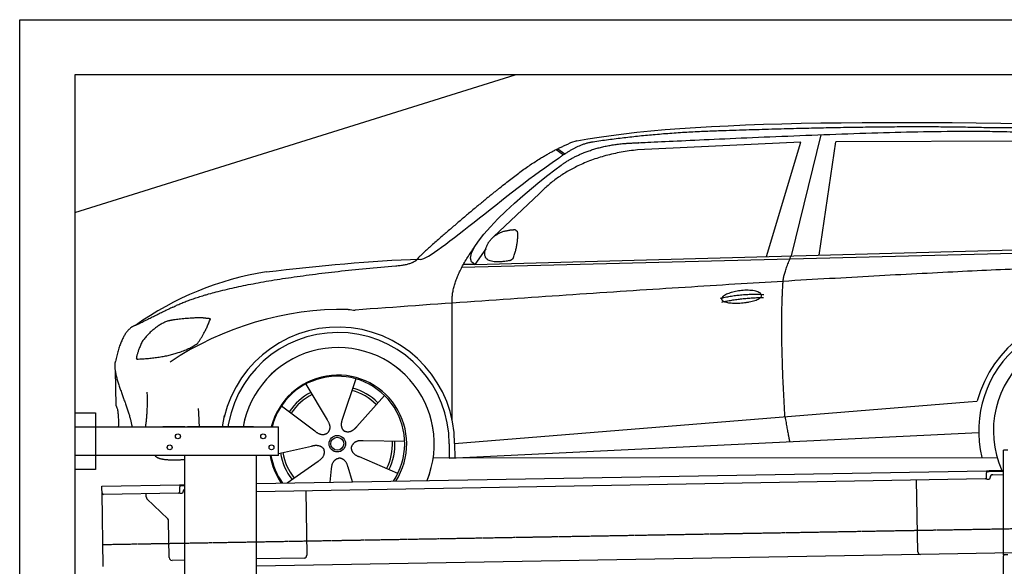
# Model space of a CAD drawing. Header units: millimetres. Extents: x 873 to 6785, y 5966 to 11766.
# Tile 3 of 4: x 873 to 4451, y 9781 to 11766. Entities that reach past the tile are written whole.
import ezdxf

# ---------------------------------------------------------------- set-up
doc = ezdxf.new("R2010")
doc.units = ezdxf.units.MM
doc.linetypes.add('GEN3', pattern=[6.25, 5, -1.25])
doc.layers.get('0').update_dxf_attribs({"lineweight": 25})
doc.layers.add('3', color=6, linetype='GEN3', lineweight=25)
doc.layers.add('Car', color=10, linetype='Continuous')

msp = doc.modelspace()

# ---------------------------------------------------------------- linework, layer by layer
for p, q in [((872.8, 5965.9), (872.8, 11765.9)), ((872.8, 11765.9), (6472.8, 11765.9)), ((6272.8, 11565.9), (1072.8, 11565.9)), ((1072.8, 11565.9), (1072.8, 6215.9)), ((1072.8, 11065.9), (2672.8, 11565.9)), ((1072.8, 10338), (1147.8, 10338)), ((1147.8, 10338), (1147.8, 10133)), ((1072.8, 10288), (1812.8, 10288)), ((1472.8, 10288), (1392.8, 10288)), ((1472.8, 10288), (1482.8, 10288)), ((1722.8, 10288), (1482.8, 10288)), ((1722.8, 10288), (1732.8, 10288)), ((1732.8, 10288), (1812.8, 10288)), ((1812.8, 10183), (1812.8, 10288)), ((4447.6, 9822.5), (4447.6, 10202.5)), ((4463.6, 10202.5), (4447.6, 10202.5)), ((4447.6, 9822.5), (4447.6, 10202.5)), ((1812.8, 10183), (1072.8, 10183)), ((1472.8, 8708), (1472.8, 10183)), ((1732.8, 8027.8), (1732.8, 10183)), ((1147.8, 10133), (1072.8, 10133)), ((1732.8, 10082.1), (4386.1, 10128.4)), ((4386.1, 10128.4), (4396.1, 10128.6)), ((4386.1, 10128.4), (4386.2, 10120.4)), ((4396.1, 10128.6), (4445.9, 10129.4)), ((4447.6, 10125.5), (4396.2, 10124.6)), ((4381.6, 10098.3), (1732.8, 10052.1)), ((4136.2, 9834), (4131.7, 10093.9)), ((4396.2, 10124.6), (4386.2, 10124.4)), ((4386.5, 10103.4), (4386.2, 10120.4)), ((4389.1, 10097.4), (4394.1, 10097.5)), ((4399, 10102.6), (4399, 10103.6)), ((4408.8, 10113.8), (4447.6, 10114.5)), ((1171.6, 10072.3), (1454, 10077.2)), ((1171.7, 10064.3), (1171.6, 10072.3)), ((1172, 10047.3), (1171.7, 10064.3)), ((1454, 10077.2), (1464, 10077.4)), ((1454, 10077.2), (1454.2, 10069.2)), ((1464.1, 10073.4), (1454.1, 10073.2)), ((1454.5, 10052.2), (1454.2, 10069.2)), ((1464, 10077.4), (1472.8, 10077.5)), ((1472.8, 10073.5), (1464.1, 10073.4)), ((1912, 10055.2), (1916.1, 9821.2)), ((1176.7, 9780.3), (1172, 10047.3)), ((1449.6, 10047.1), (1177.1, 10042.4)), ((1332.3, 10033.2), (1332.1, 10045.1)), ((1410.8, 9953.4), (1335.3, 10026.2)), ((1457.1, 10046.3), (1462.1, 10046.3)), ((1467, 10051.4), (1467, 10052.4)), ((1416.1, 9812.5), (1413.8, 9946.3)), ((1472.8, 9803.5), (1426.3, 9802.7)), ((4146.4, 9824.2), (1732.8, 9782)), ((1906.2, 9811.1), (1732.8, 9808)), ((4483.6, 9830), (4146.4, 9824.2)), ((4447.6, 9822.5), (4447.6, 9819.5)), ((4463.6, 9822.5), (4447.6, 9822.5)), ((4447.6, 9822.5), (4447.6, 9819.5)), ((4463.6, 9822.5), (4447.6, 9822.5)), ((4447.6, 8097.5), (4447.6, 9819.5))]:
    msp.add_line(p, q)
for centre in [(1447.8, 10253), (1757.8, 10253), (1417.8, 10213), (1787.8, 10213)]:
    msp.add_circle(centre, 9)
for centre, radius, start, end in [((4381.5, 10103.3), 5, 271, 1), ((4389, 10102.4), 5, 214.2367, 271), ((4394, 10102.5), 5, 271, 1), ((4409, 10103.8), 10, 91, 181), ((1477, 10052.6), 10, 114.7874, 181), ((1177, 10047.4), 5, 181, 271), ((1342.3, 10033.4), 10, 181, 226), ((1449.5, 10052.1), 5, 271, 1), ((1457, 10051.3), 5, 214.2367, 271), ((1462, 10051.3), 5, 271, 1), ((1403.8, 9946.2), 10, 1, 46), ((1426.1, 9812.7), 10, 181, 271), ((1906.1, 9821.1), 10, 271, 1), ((4146.2, 9834.2), 10, 181, 271)]:
    msp.add_arc(centre, radius, start, end)
at = {"layer": '3'}
msp.add_line((1175.3, 9860.3), (6230.5, 9948.5), dxfattribs=at)
at = {"layer": 'Car'}
for p, q in [((3784, 11348.4), (3676.4, 10908.5)), ((3711.4, 11320.8), (3118.1, 11293.1)), ((3586.3, 10906.1), (3711.4, 11320.8)), ((3778, 10911.3), (3837.9, 11322.2)), ((4539.6, 11324.6), (3837.9, 11322.2)), ((2822.6, 11294.7), (2848.7, 11275.2)), ((2828.4, 11297.5), (2853.8, 11278.6)), ((2761.3, 11134.9), (2594.6, 10978)), ((2526.5, 10877.3), (5177.5, 10949.3)), ((2479.8, 10867.2), (5122.2, 10934.3)), ((2566.1, 10934.1), (2526.5, 10877.3)), ((2526.5, 10877.3), (2485.3, 10877.3)), ((2444.4, 10311.3), (2444.2, 10736.9)), ((1219.4, 10493.2), (1221.6, 10365)), ((2094.8, 10461.7), (2045.8, 10318.4)), ((1912.9, 10443.1), (1989.8, 10312.7)), ((2197.9, 10401.7), (2097.7, 10288.2)), ((2453.2, 10226.9), (4319.8, 10378.7)), ((4319.8, 10378.7), (4352.3, 10381.3)), ((1824, 10363.5), (1945.1, 10272.7)), ((1609.6, 10287.8), (1617.4, 10329)), ((1631.6, 10301), (1629.1, 10287.8)), ((2271.8, 10234.5), (2120.4, 10236.8)), ((2433.6, 10173.3), (4357.6, 10266.8)), ((1812.8, 10190.9), (1933.3, 10217.7)), ((2433.6, 10225.7), (2433.6, 10175.3)), ((2453.2, 10226.9), (2453.4, 10174.3)), ((1845.3, 10083.8), (1957.5, 10162.8)), ((2246.6, 10117.8), (2107.7, 10178.1)), ((2375.4, 10175.2), (4424.7, 10176.4)), ((2444.5, 10173.9), (2444.5, 10175.3)), ((2001.5, 10086.6), (2006.1, 10134.5)), ((2082.1, 10088), (2065.8, 10140.6))]:
    msp.add_line(p, q, dxfattribs=at)
for radius in [30.1, 23.6]:
    msp.add_circle((2026.9, 10226.3), radius, dxfattribs=at)
for centre, radius, start, end in [((2939.4, 11156.3), 174.5, 103.8736, 114.54), ((1944.4, 9741.6), 1122.3, 99.0395, 125.4377), ((2052, 9573.1), 1141.2, 89.2488, 123.6712), ((2091.4, 10829), 117.4, 257.9855, 270.1884), ((4761, 10273.5), 422.7, 4.6504, 165.2126), ((4761, 10273.5), 403.4, 0.0315, 193.9312), ((2029.1, 10225.5), 424.2, 0.1908, 166.7289), ((2029.1, 10225.5), 404.6, 0.0315, 169.2374), ((4761, 10273.5), 350, 337.6496, 204.3124), ((4761, 10273.5), 350, 337.6876, 204.3124), ((2029.1, 10225.5), 350, 337.7059, 169.7396), ((2029.1, 10225.5), 350, 337.7439, 169.7038), ((2029.1, 10225.5), 250, 327.3835, 165.5597), ((2026.9, 10226.3), 245, 326.365, 165.4518), ((2026.9, 10226.3), 209.6, 117.262, 146.3995), ((2026.9, 10226.3), 200.6, 45.1152, 74.5463), ((2026.9, 10226.3), 209.6, 45.262, 74.3995), ((2026.9, 10226.3), 200.6, 117.1152, 146.5463), ((2026.9, 10226.3), 200.6, 333.1152, 2.5463), ((2026.9, 10226.3), 209.6, 333.262, 2.3995), ((2029.1, 10225.5), 250, 189.8244, 214.6165), ((2026.9, 10226.3), 245, 190.217, 215.635), ((2026.9, 10226.3), 209.6, 189.262, 218.3995), ((2026.9, 10226.3), 200.6, 189.1152, 218.5463), ((4761, 10273.5), 403.4, 201.0811, 201.7097)]:
    msp.add_arc(centre, radius, start, end, dxfattribs=at)
for points, degree in [([(2897.6, 11325.7), (3308.2, 11404.5), (4068.5, 11405.3), (5241.8, 11373.2)], 3), ([(3427.5, 11362.3), (3184.8, 11355.7), (2956.2, 11321.8)], 2), ([(4391.7, 11373.3), (4043.1, 11383.4), (3427.5, 11362.3)], 2), ([(5168.3, 11320.8), (4866.2, 11375.4), (4391.7, 11373.3)], 2), ([(2617.8, 11155.4), (2753, 11268), (2867, 11315.1)], 2), ([(2956.2, 11321.8), (2901, 11314), (2833, 11264.2)], 2), ([(2840.1, 11237.6), (2930.9, 11303.2), (3067.5, 11316.5)], 2), ([(3118.1, 11293.1), (2893.5, 11270.1), (2761.3, 11134.9)], 2), ([(2326.3, 10896.5), (2353.9, 10878.2), (2657.5, 11150.5), (2833, 11264.2)], 3), ([(2526.5, 10877.3), (2442.5, 10915.2), (2730, 11159.2), (2840.1, 11237.6)], 3), ([(2617.8, 11155.4), (2538.3, 11092.7), (2438.2, 11006.6), (2311.7, 10898), (2317.7, 10896.2)], 4), ([(2573.9, 10951.9), (2589.6, 10982.6), (2631.9, 10997.8)], 2), ([(2631.9, 10997.8), (2660.5, 11004.3), (2673.4, 11003.5)], 2), ([(2665.9, 10899.2), (2685.8, 10952.7), (2682.1, 10997.5)], 2), ([(2673.4, 11003.5), (2679.6, 10997.6), (2682.1, 10997.5)], 2), ([(2652.5, 10891.1), (2530.9, 10869.1), (2573.9, 10951.9)], 2), ([(2444.2, 10736.9), (2439.6, 10820.4), (2525.4, 10940)], 2), ([(1768.1, 10850), (1963.8, 10873.2), (2148.6, 10891.1), (2326.3, 10896.5)], 3), ([(5397.9, 10883.4), (4521.1, 10888.5), (2091.8, 10711.6)], 2), ([(2239, 10872.3), (2294, 10875.6), (2317.4, 10895.2)], 2), ([(2652.5, 10891.1), (2658.5, 10893), (2665.9, 10899.2)], 2), ([(3646.9, 10815.8), (3649.1, 10846.9), (3676.4, 10908.5)], 2), ([(1429.1, 10722.2), (1631, 10821.7), (2239, 10872.3)], 2), ([(3653.7, 10324.5), (3634.6, 10637.5), (3646.9, 10815.8)], 2), ([(3418.3, 10754.4), (3493.4, 10772.6), (3577, 10768.3)], 2), ([(3423.6, 10740.7), (3497.4, 10756.5), (3575.3, 10757.2)], 2), ([(1429.1, 10722.2), (1296.6, 10656.8)], 1), ([(1406.4, 10670.5), (1353.3, 10645.9), (1318, 10597.5)], 2), ([(1533.1, 10683.7), (1446.9, 10681.1), (1406.4, 10670.5)], 2), ([(1518.4, 10589.8), (1545.3, 10626), (1565.8, 10679.9)], 2), ([(1565.8, 10679.9), (1548, 10681.5), (1533.1, 10683.7)], 2), ([(1296.6, 10656.8), (1246.7, 10645.6), (1220.4, 10524.8)], 2), ([(1318, 10597.5), (1298.3, 10554), (1296.6, 10535.8)], 2), ([(1298, 10533.5), (1442.4, 10538.4), (1518.4, 10589.8)], 2), ([(1220.4, 10524.8), (1206.4, 10487.7), (1253.5, 10387.3), (1274.8, 10330), (1280.5, 10287.8)], 4), ([(1296.6, 10535.8), (1300, 10535.7), (1298, 10533.5)], 2), ([(1330.2, 10287.8), (1339, 10340.7), (1336.4, 10413.9)], 2), ([(1221.6, 10365), (1233.2, 10351.2), (1231.1, 10287.8)], 2), ([(1525.9, 10287.8), (1524.9, 10317.9), (1522.5, 10354.6)], 2), ([(1989.8, 10312.7), (2008.3, 10286.6), (1991.9, 10265.3)], 2), ([(2045.8, 10318.4), (2041.5, 10305.8), (2037.8, 10291.7), (2042.4, 10278), (2053.3, 10271.6)], 4), ([(3653.7, 10324.5), (3665, 10259.8), (3670.5, 10233.4)], 2), ([(1945.1, 10272.7), (1969, 10251.4), (1991.9, 10265.3)], 2), ([(2097.7, 10288.2), (2088.8, 10278.2), (2078.4, 10268), (2064.2, 10265.3), (2053.3, 10271.6)], 4), ([(2120.4, 10236.8), (2088.6, 10240), (2078.2, 10215.2)], 2), ([(1933.3, 10217.7), (1963.8, 10227.2), (1978.9, 10205.1)], 2), ([(1957.5, 10162.8), (1985.1, 10178.9), (1978.9, 10205.1)], 2), ([(2107.7, 10178.1), (2077.4, 10188.4), (2078.2, 10215.2)], 2), ([(2006.1, 10134.5), (2006.5, 10166.5), (2032.3, 10174.1)], 2), ([(2065.8, 10140.6), (2059, 10171.9), (2032.3, 10174.1)], 2)]:
    msp.add_open_spline(points, degree=degree, dxfattribs=at)
for points, degree, knots in [([(3067.5, 11316.5), (3094.4, 11318), (3233.3, 11324.8), (4253.8, 11372.2), (4874, 11382.2), (5347.1, 11234.9), (5314.8, 11047.6)], 4, [0.0821318, 0.0821318, 0.0821318, 0.0821318, 0.0821318, 0.258851, 0.508851, 1, 1, 1, 1, 1]), ([(3423.4, 10751.4), (3422.4, 10759.6), (3443.1, 10776.3), (3525.4, 10797.9), (3619, 10766.4), (3533.2, 10733.3), (3448.5, 10732.4), (3424.4, 10743.1), (3423.4, 10751.4)], 5, [0, 0, 0, 0, 0, 0, 0.300106, 0.500106, 0.700106, 1, 1, 1, 1, 1, 1]), ([(1472.7, 10167.7), (1449.4, 10166.9), (1410.3, 10164.8), (1381.2, 10168.9), (1367.2, 10178.7), (1365.3, 10182.8)], 4, [0.0956337, 0.0956337, 0.0956337, 0.0956337, 0.0956337, 0.5978658, 0.8437477, 0.8437477, 0.8437477, 0.8437477, 0.8437477])]:
    msp.add_open_spline(points, degree=degree, knots=knots, dxfattribs=at)

doc.saveas('drawing.dxf')
